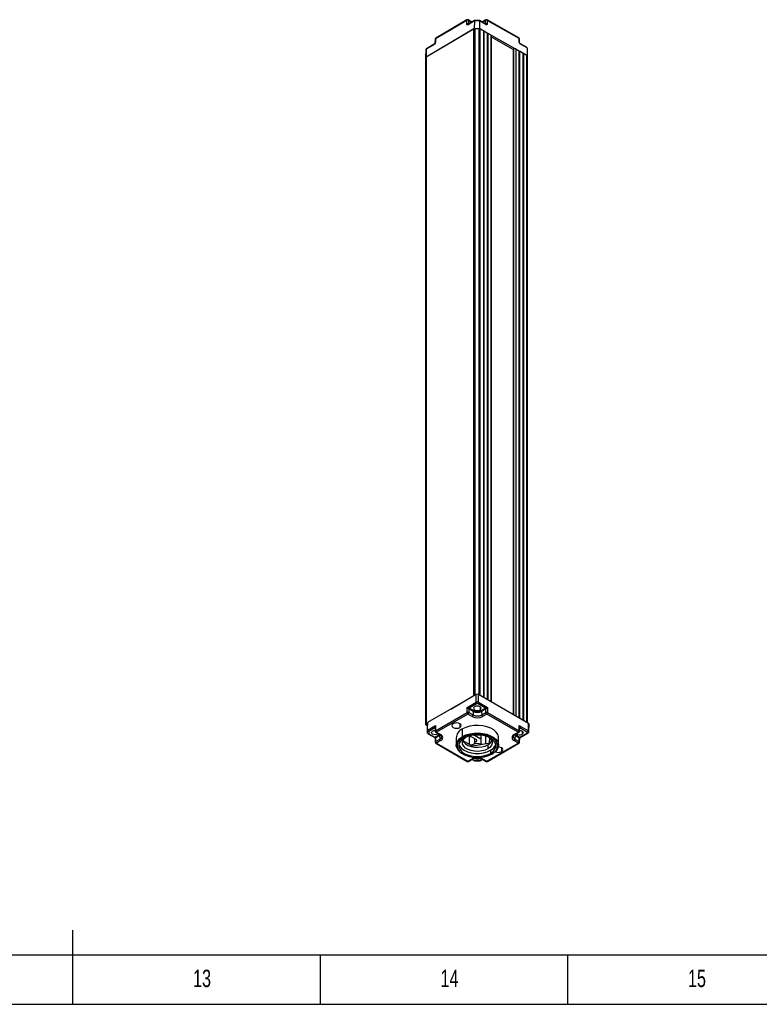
# Model space of a CAD drawing. Header units: millimetres. Extents: x 0 to 1189, y 0 to 841.
# Tile 11 of 14: x 591 to 741, y 0 to 199. Entities that reach past the tile are written whole.
import ezdxf

# ---------------------------------------------------------------- set-up
doc = ezdxf.new("R2010")
doc.units = ezdxf.units.MM
doc.layers.add('10', color=7, linetype='Continuous')
doc.layers.add('5', color=7, linetype='Continuous')
doc.styles.add('SLDTEXTSTYLE5', font='TXT', dxfattribs={"width": 0.7})

msp = doc.modelspace()

# ---------------------------------------------------------------- linework, layer by layer
at = {"color": 7, "linetype": 'Continuous', "lineweight": 25}
for p, q in [((673.36, 191.42), (683.1, 197.15)), ((673.36, 191.42), (683.03, 197.1)), ((681.57, 198.73), (675.25, 195.03)), ((681.62, 198.85), (675.3, 195.14)), ((681.57, 198.05), (681.57, 198.73)), ((683.11, 198.64), (681.84, 197.89)), ((682.61, 198.43), (681.87, 198.85)), ((683.14, 198.74), (681.89, 198)), ((681.92, 198.74), (681.92, 198.05)), ((683.03, 62.37), (683.03, 197.1)), ((683.11, 198.64), (683.1, 197.15)), ((683.1, 197.15), (684.16, 197.15)), ((684.15, 198.65), (683.11, 198.64)), ((684.1, 198.75), (683.16, 198.74)), ((683.2, 197.15), (684.06, 197.15)), ((685.39, 198.02), (684.12, 198.75)), ((684.15, 198.65), (684.16, 197.15)), ((685.44, 197.91), (684.15, 198.65)), ((684.16, 197.15), (693.79, 191.69)), ((684.24, 197.11), (684.95, 196.71)), ((685.42, 198.86), (684.68, 198.43)), ((685.37, 198.07), (685.37, 198.75)), ((692.1, 195.22), (685.67, 198.87)), ((685.73, 198.76), (685.72, 198.07)), ((692.15, 195.11), (685.73, 198.76)), ((675.18, 194.93), (675.16, 194.23)), ((675.25, 195.03), (675.23, 194.33)), ((684.95, 196.71), (684.95, 62.02)), ((684.95, 196.63), (685.05, 196.65)), ((685.05, 196.65), (685.05, 61.96)), ((685.05, 196.65), (685.73, 196.26)), ((685.73, 196.26), (685.73, 61.57)), ((685.73, 196.18), (685.84, 196.2)), ((685.84, 196.2), (685.84, 61.5)), ((685.84, 196.2), (686.46, 195.85)), ((686.57, 61.08), (686.57, 195.7)), ((690.95, 192.9), (686.57, 195.38)), ((692.17, 194.41), (692.15, 195.11)), ((692.25, 194.31), (692.23, 195.01)), ((674.94, 193.84), (673.38, 192.92)), ((675, 193.95), (673.43, 193.04)), ((690.99, 192.99), (691, 192.99)), ((691.49, 192.99), (691.49, 58.27)), ((691.49, 192.99), (692.11, 192.64)), ((693.68, 193.32), (692.41, 194.04)), ((693.76, 193.2), (692.46, 193.93)), ((693.76, 193.2), (693.79, 191.69)), ((673.29, 192.8), (673.26, 191.28)), ((673.26, 191.28), (673.26, 56.55)), ((673.38, 192.92), (673.36, 191.42)), ((673.36, 191.42), (673.36, 56.69)), ((690.95, 192.93), (690.95, 58.55)), ((692.11, 192.64), (692.11, 57.91)), ((692.11, 192.56), (692.22, 192.58)), ((692.22, 192.58), (692.22, 57.85)), ((692.22, 192.58), (692.9, 192.2)), ((692.9, 192.2), (692.9, 57.47)), ((692.9, 192.11), (693.01, 192.13)), ((693.01, 192.13), (693.01, 57.41)), ((693.01, 192.13), (693.72, 191.73)), ((693.72, 57), (693.72, 191.73)), ((693.79, 191.69), (693.8, 191.08)), ((693.79, 191.63), (693.8, 191.14)), ((693.8, 56.91), (693.8, 191.14)), ((693.8, 191.08), (693.8, 191.08)), ((683.47, 62.58), (673.64, 56.91)), ((678.39, 59.65), (683.03, 62.37)), ((683.49, 61.06), (683.47, 62.58)), ((683.94, 61.06), (683.97, 62.58)), ((694.08, 56.75), (683.97, 62.58)), ((681.64, 59.99), (683.49, 61.06)), ((681.64, 58.95), (681.64, 59.99)), ((683.67, 60.75), (682.09, 59.84)), ((682.1, 59.84), (682.95, 59.35)), ((685.34, 59.84), (683.77, 60.75)), ((683.94, 61.06), (685.8, 59.99)), ((684.48, 59.35), (685.34, 59.84)), ((685.8, 59.99), (685.8, 58.95)), ((675.27, 55.27), (681.64, 58.95)), ((681.82, 58.64), (675.45, 54.97)), ((682.66, 58.16), (681.82, 58.64)), ((681.99, 59.66), (681.99, 58.95)), ((682.85, 59.16), (681.99, 59.66)), ((681.99, 58.95), (682.84, 58.46)), ((682.85, 59.16), (682.84, 58.46)), ((685.45, 59.66), (684.59, 59.16)), ((684.59, 59.16), (684.6, 58.46)), ((684.6, 58.46), (685.45, 58.95)), ((685.62, 58.64), (684.78, 58.16)), ((685.45, 58.95), (685.45, 59.66)), ((691.99, 54.97), (685.62, 58.64)), ((685.8, 58.95), (692.17, 55.27)), ((691.49, 58.27), (692.11, 57.91)), ((692.11, 57.91), (692.1, 57.89)), ((692.18, 57.84), (692.22, 57.85)), ((692.22, 57.85), (692.9, 57.47)), ((673.36, 56.69), (673.64, 56.86)), ((673.64, 56.25), (673.36, 56.41)), ((673.68, 55.39), (673.64, 56.91)), ((673.64, 56.91), (673.64, 56.3)), ((673.68, 54.79), (673.64, 56.3)), ((673.68, 55.39), (675.24, 56.29)), ((675.14, 55.83), (673.93, 55.13)), ((675.17, 55.95), (675.2, 55.16)), ((675.24, 56.29), (675.27, 55.27)), ((692.17, 55.27), (692.2, 56.29)), ((692.2, 56.29), (694.06, 55.22)), ((692.24, 55.16), (692.27, 55.95)), ((693.88, 54.92), (692.3, 55.83)), ((692.9, 57.47), (692.88, 57.44)), ((692.95, 57.4), (693.01, 57.41)), ((693.01, 57.41), (693.72, 57)), ((694.06, 55.22), (694.08, 56.75)), ((694.15, 55.09), (694.18, 56.6)), ((673.68, 54.79), (673.68, 55.39)), ((673.75, 54.67), (675.1, 53.89)), ((673.93, 55.13), (673.93, 54.65)), ((673.93, 54.65), (675.14, 53.95)), ((675.14, 53.95), (676, 54.45)), ((675.17, 53.76), (675.2, 52.97)), ((676.1, 54.27), (675.25, 53.77)), ((675.25, 53.77), (675.27, 53.07)), ((675.32, 54.95), (676.17, 54.47)), ((675.45, 54.97), (676.29, 54.48)), ((675.88, 54.63), (675.79, 54.57)), ((676.1, 54.27), (676.11, 53.56)), ((679.43, 53.84), (679.47, 52.32)), ((680.71, 54.09), (680.69, 55.62)), ((682.09, 54.2), (682.09, 52.52)), ((682.38, 54.13), (682.2, 54.23)), ((682.34, 54.15), (682.34, 54.11)), ((682.34, 54.11), (682.38, 54.13)), ((683.59, 53.4), (682.34, 54.11)), ((683.13, 54.39), (684.44, 53.65)), ((684.44, 54.37), (684.44, 53.65)), ((684.45, 54.37), (684.45, 52.63)), ((685.38, 54.19), (685.38, 52.65)), ((686.14, 53.9), (686.11, 52.76)), ((687.97, 52.32), (688, 53.84)), ((691.15, 54.48), (691.99, 54.97)), ((691.27, 54.47), (692.12, 54.95)), ((691.33, 54.27), (691.32, 53.56)), ((692.19, 53.77), (691.33, 54.27)), ((691.44, 54.45), (692.3, 53.95)), ((692.17, 53.07), (692.19, 53.77)), ((692.24, 52.97), (692.27, 53.76)), ((692.3, 53.95), (693.88, 54.86)), ((692.34, 53.89), (694, 54.85)), ((675.27, 53.07), (676.11, 53.56)), ((675.32, 52.76), (681.69, 49.08)), ((676.29, 53.26), (675.45, 52.77)), ((675.45, 52.77), (681.82, 49.09)), ((680.79, 53.28), (682.51, 52.28)), ((682.75, 52.24), (686.35, 52.8)), ((683.12, 53.67), (683.12, 52.91)), ((683.12, 52.91), (683.59, 53.19)), ((683.35, 52.63), (683.12, 52.91)), ((683.59, 53.19), (683.59, 53.4)), ((684.44, 53.65), (684.45, 52.63)), ((684.45, 52.63), (684.62, 52.53)), ((685.62, 49.09), (691.99, 52.77)), ((685.75, 49.08), (692.12, 52.76)), ((685.86, 52.43), (685.86, 51.61)), ((686.5, 53.51), (686.48, 52.97)), ((691.99, 52.77), (691.15, 53.26)), ((691.32, 53.56), (692.17, 53.07)), ((686.39, 51.31), (686.39, 50.69)), ((681.82, 49.09), (682.66, 49.58)), ((681.94, 49.08), (682.79, 49.57)), ((682.68, 49.51), (683.23, 49.19)), ((683.25, 49.19), (684.19, 49.19)), ((683.31, 49.23), (684.13, 49.23)), ((684.21, 49.19), (684.75, 49.51)), ((684.65, 49.57), (685.5, 49.08)), ((684.78, 49.58), (685.62, 49.09))]:
    msp.add_line(p, q, dxfattribs=at)
at = {"color": 8, "linetype": 'Continuous', "lineweight": 25}
for p, q in [((682.54, 198.38), (681.92, 198.74)), ((681.92, 198.05), (681.94, 198.03)), ((683.2, 197.15), (683.2, 62.43)), ((684.06, 62.53), (684.06, 197.15)), ((684.24, 197.11), (684.24, 62.43)), ((685.37, 198.75), (684.75, 198.39)), ((685.34, 198.05), (685.37, 198.07)), ((686.46, 195.85), (686.46, 61.14)), ((690.99, 192.99), (690.99, 58.53)), ((691, 192.99), (691, 58.53)), ((693.79, 191.63), (693.79, 56.91)), ((684.27, 60.11), (684.28, 59.47)), ((675.18, 55.8), (675.14, 55.82)), ((680.17, 56.68), (680.18, 55.91)), ((692.3, 55.82), (692.26, 55.8)), ((675.79, 54.68), (675.79, 54.57)), ((676, 54.45), (676.09, 54.51)), ((691.35, 54.51), (691.44, 54.45)), ((692.75, 55.22), (692.76, 54.57)), ((682.51, 52.28), (682.51, 52.06)), ((682.55, 52.38), (682.55, 52.26)), ((682.75, 52.24), (682.75, 52.01)), ((686.6, 53.38), (686.6, 53.13)), ((688.57, 51.83), (688.58, 51.06)), ((682.76, 49.55), (683.31, 49.23)), ((684.13, 49.23), (684.68, 49.55))]:
    msp.add_line(p, q, dxfattribs=at)
at = {"color": 7, "linetype": 'Continuous', "lineweight": 25, "flags": 128}
for points in [[(683.16, 60.11), (682.99, 59.96), (682.93, 59.79), (682.99, 59.61), (683.16, 59.47), (683.42, 59.37), (683.72, 59.33), (684.02, 59.37), (684.28, 59.47)], [(684.28, 59.47), (684.45, 59.61), (684.51, 59.79), (684.45, 59.96), (684.28, 60.11), (684.02, 60.21), (683.72, 60.24), (683.42, 60.21), (683.16, 60.11)], [(678.86, 56.67), (678.66, 56.5), (678.59, 56.29), (678.66, 56.09), (678.86, 55.91), (679.16, 55.79), (679.52, 55.75), (679.88, 55.79), (680.18, 55.91)], [(680.18, 55.91), (680.38, 56.09), (680.45, 56.29), (680.38, 56.5), (680.18, 56.67), (679.88, 56.79), (679.52, 56.83), (679.16, 56.79), (678.86, 56.67)], [(688, 53.84), (688, 54), (687.86, 54.51), (687.54, 54.99), (687.05, 55.42), (686.42, 55.79), (685.66, 56.07), (684.83, 56.26), (683.94, 56.34), (683.05, 56.31), (682.18, 56.18), (681.39, 55.94), (680.69, 55.62)], [(675.79, 54.57), (675.53, 54.47), (675.23, 54.43), (674.93, 54.47), (674.68, 54.57), (674.51, 54.71), (674.45, 54.89), (674.51, 55.06), (674.68, 55.21)], [(674.68, 55.21), (674.93, 55.31), (675.19, 55.34)], [(680.82, 50.56), (680.41, 50.81), (679.93, 51.24), (679.61, 51.72), (679.47, 52.23), (679.52, 52.74), (679.75, 53.24), (680.15, 53.69), (680.71, 54.09)], [(681.05, 53.78), (680.52, 53.39), (680.16, 52.95), (679.97, 52.48), (679.97, 51.99), (680.16, 51.52), (680.52, 51.08), (681.05, 50.69), (681.71, 50.39), (682.47, 50.18), (683.3, 50.07), (684.14, 50.07), (684.97, 50.18), (685.73, 50.39), (686.39, 50.69)], [(685.86, 51.61), (685.28, 51.35), (684.62, 51.18), (683.9, 51.1), (683.17, 51.13), (682.48, 51.25), (681.85, 51.47), (681.34, 51.77), (680.96, 52.13), (680.74, 52.53), (680.7, 52.95), (680.83, 53.37), (681.13, 53.75), (681.34, 53.93)], [(680.71, 54.09), (681.4, 54.41), (682.19, 54.65), (683.05, 54.78), (683.94, 54.81), (684.82, 54.73), (685.65, 54.54), (686.4, 54.26), (687.02, 53.9), (687.51, 53.47), (687.83, 52.99), (687.97, 52.48), (687.92, 51.97), (687.69, 51.48), (687.29, 51.02), (686.73, 50.62)], [(687.81, 52.43), (687.68, 52.85), (687.37, 53.31), (686.91, 53.73), (686.3, 54.08), (685.58, 54.35), (684.78, 54.52), (683.93, 54.6), (683.08, 54.57), (682.25, 54.45), (681.48, 54.22), (680.82, 53.91)], [(686.39, 50.69), (686.92, 51.08), (687.28, 51.52), (687.47, 51.99), (687.47, 52.48), (687.28, 52.95), (686.92, 53.39), (686.39, 53.78), (685.73, 54.08), (684.97, 54.29), (684.14, 54.4), (683.3, 54.4), (682.47, 54.29), (681.71, 54.08), (681.05, 53.78)], [(686.09, 53.93), (686.1, 53.92), (686.48, 53.56), (686.69, 53.16), (686.74, 52.74), (686.61, 52.33), (686.31, 51.94), (685.86, 51.61)], [(692.25, 55.34), (692.51, 55.31), (692.76, 55.21), (692.93, 55.06), (692.99, 54.89), (692.93, 54.71), (692.76, 54.57)], [(679.98, 52.54), (680.16, 52.13), (680.52, 51.69), (681.05, 51.31), (681.71, 51), (682.47, 50.79), (683.3, 50.68), (684.14, 50.68), (684.97, 50.79), (685.73, 51), (686.39, 51.31)], [(680.77, 53.28), (680.96, 52.95), (681.34, 52.59), (681.85, 52.29), (682.48, 52.07), (683.17, 51.95), (683.9, 51.92), (684.62, 52), (685.28, 52.17), (685.86, 52.43)], [(682.55, 52.38), (682.5, 52.35), (682.45, 52.31)], [(688.58, 51.06), (688.78, 51.24), (688.85, 51.44), (688.78, 51.65), (688.58, 51.83), (688.27, 51.94), (687.92, 51.98)], [(679.9, 51.37), (680.06, 51.16), (680.53, 50.74), (681.14, 50.39), (681.86, 50.12), (682.66, 49.95), (683.5, 49.87), (684.36, 49.9), (685.19, 50.02), (685.95, 50.25), (686.62, 50.56)]]:
    msp.add_lwpolyline(points, dxfattribs=at)
at = {"color": 8, "linetype": 'Continuous', "lineweight": 25, "flags": 128}
for points in [[(675.18, 55.84), (675.16, 55.84), (675.14, 55.83)], [(675.18, 55.84), (675.16, 55.83), (675.14, 55.82)], [(692.3, 55.83), (692.28, 55.84), (692.26, 55.84)], [(692.26, 55.84), (692.28, 55.83), (692.3, 55.82)], [(676.28, 54.39), (676.26, 54.37), (676.1, 54.27)], [(680.82, 53.91), (680.28, 53.52), (679.89, 53.08), (679.67, 52.61), (679.62, 52.11), (679.76, 51.62), (679.9, 51.37)], [(691.33, 54.27), (691.18, 54.37), (691.16, 54.39)]]:
    msp.add_lwpolyline(points, dxfattribs=at)
at = {"color": 7, "linetype": 'Continuous', "lineweight": 25}
for centre, radius, start, end in [((685.55, 198.65), 0.25, 60.4338, 120.4322), ((681.74, 198.41), 0.373, 62.0128, 118.5645), ((681.74, 197.72), 0.373, 62.0128, 118.5645), ((681.74, 198.63), 0.25, 60.4338, 120.4322), ((683.2, 196.79), 0.358, 89.1088, 118.4286), ((684.07, 196.79), 0.363, 62.3449, 91.3973), ((685.55, 198.43), 0.373, 62.0128, 118.5645), ((685.55, 197.74), 0.373, 62.0128, 118.5645), ((675.43, 194.92), 0.25, 120.4322, 178.2687), ((686.4, 195.69), 0.169, 4.2307, 67.7578), ((691.98, 195), 0.25, 1.7318, 60.4338), ((691.02, 192.92), 0.0723, 114.8485, 174.5028), ((691.24, 192.52), 0.538, 62.8969, 117.6804), ((673.43, 191.26), 0.175, 114.9388, 173.4639), ((673.43, 191.26), 0.174, 114.8485, 174.5028), ((693.66, 191.62), 0.127, 6.6244, 66.029), ((683.2, 62.07), 0.352, 92.0925, 118.5483), ((683.72, 62.11), 0.538, 62.6097, 117.3903), ((682.22, 59.65), 0.235, 123.6656, 176.8966), ((682.22, 59.65), 0.231, 122.6523, 176.7703), ((683.72, 60.62), 0.488, 62.6097, 117.3903), ((683.88, 61.08), 0.385, 183.2297, 237.3477), ((683.72, 60.66), 0.104, 62.6097, 117.3903), ((683.56, 61.08), 0.385, 302.6523, 356.7703), ((685.21, 59.65), 0.235, 3.1034, 56.3344), ((685.21, 59.65), 0.231, 3.2297, 57.3477), ((681.82, 58.59), 0.396, 63.5265, 116.4735), ((682.02, 58.97), 0.385, 183.2297, 237.3477), ((681.61, 58.97), 0.385, 302.6523, 356.7703), ((682.45, 58.48), 0.385, 302.6523, 356.7703), ((683.72, 60.2), 2.3, 242.6097, 297.3903), ((683.72, 60.16), 1.91, 242.6097, 297.3903), ((683.08, 59.15), 0.231, 122.6523, 176.7703), ((683.72, 60.84), 1.89, 242.6097, 297.3903), ((683.72, 60.82), 1.66, 242.6097, 297.3903), ((684.36, 59.15), 0.231, 3.2297, 57.3477), ((684.98, 58.48), 0.385, 183.2297, 237.3477), ((685.62, 58.59), 0.396, 63.5265, 116.4735), ((685.83, 58.97), 0.385, 183.2297, 237.3477), ((685.41, 58.97), 0.385, 302.6523, 356.7703), ((691.28, 57.87), 0.449, 61.4403, 77.8836), ((673.41, 56.55), 0.153, 111.6554, 250.0767), ((693.66, 56.88), 0.133, 13.4436, 65.3991), ((694.01, 56.59), 0.172, 3.9714, 66.3983), ((675.02, 53.76), 0.231, 3.2297, 57.3477), ((675.02, 53.76), 0.228, 3.3783, 58.3486), ((675.45, 55.17), 0.25, 181.7316, 240.0027), ((675.65, 55.29), 0.385, 183.2297, 237.3477), ((675.87, 54.25), 0.231, 3.2297, 57.3477), ((676.06, 53.87), 0.653, 290.7834, 69.2166), ((681.55, 53.68), 2.12, 113.9149, 175.7155), ((680.94, 54.1), 0.231, 183.2297, 237.3477), ((691.38, 53.87), 0.653, 110.7834, 249.2166), ((691.56, 54.25), 0.231, 122.6523, 176.7703), ((692.21, 55.55), 1.13, 234.7241, 299.2644), ((691.78, 55.29), 0.385, 302.6523, 356.7703), ((691.99, 55.17), 0.25, 299.9973, 358.2684), ((692.42, 53.76), 0.231, 122.6523, 176.7703), ((692.42, 53.76), 0.228, 121.6514, 176.6217), ((693.67, 55.24), 0.385, 302.6523, 356.7703), ((693.87, 54.89), 0.0295, 290.7834, 69.2166), ((675.45, 52.97), 0.25, 181.7316, 240.0027), ((675.65, 53.09), 0.385, 183.2297, 237.3477), ((676.5, 53.58), 0.385, 183.2297, 237.3477), ((682.69, 52.62), 0.384, 242.6428, 279.7711), ((683.73, 50.1), 2.56, 70.8994, 117.2818), ((685.09, 53.98), 1.73, 296.4596, 335.2554), ((685.47, 53.18), 2.08, 296.0816, 342.191), ((690.94, 53.58), 0.385, 302.6523, 356.7703), ((691.78, 53.09), 0.385, 302.6523, 356.7703), ((691.99, 52.97), 0.25, 299.9973, 358.2684), ((683.72, 47.54), 2.3, 62.6097, 117.3903), ((686.66, 50.61), 0.0652, 230.5632, 7.7157), ((687.92, 52.35), 1.45, 245.1282, 297.2473), ((681.82, 49.3), 0.25, 240.0027, 299.9973), ((683.72, 50.7), 1.17, 239.1438, 298.3853), ((685.62, 49.3), 0.25, 240.0027, 299.9973)]:
    msp.add_arc(centre, radius, start, end, dxfattribs=at)
at = {"color": 8, "linetype": 'Continuous', "lineweight": 25}
for centre, radius, start, end in [((681.69, 198.74), 0.124, 125.559, 184.4715), ((681.96, 197.9), 0.124, 125.559, 184.4715), ((681.8, 198.75), 0.123, 355.255, 54.8306), ((685.5, 198.76), 0.124, 125.559, 184.4715), ((685.32, 197.92), 0.123, 355.255, 54.8306), ((685.6, 198.77), 0.123, 355.255, 54.8306), ((675.3, 194.91), 0.122, 114.0677, 173.1516), ((675.38, 195.04), 0.124, 125.559, 184.4715), ((692.03, 195.12), 0.123, 355.255, 54.8306), ((692.1, 195), 0.125, 7.2267, 66.8741), ((673.51, 192.93), 0.124, 125.559, 184.4715), ((675.07, 193.85), 0.124, 125.1923, 184.5017), ((675.28, 194.21), 0.122, 114.0375, 173.5103), ((692.12, 194.3), 0.124, 6.8564, 66.906), ((692.35, 193.94), 0.117, 353.5938, 56.8514), ((673.45, 192.78), 0.159, 114.9388, 173.4639), ((675.32, 55.16), 0.122, 113.4807, 177.3246), ((675.37, 55.07), 0.123, 245.0771, 306.2333), ((675.89, 54.11), 0.591, 292.514, 358.2295), ((676.22, 54.58), 0.123, 245.0771, 306.2333), ((691.57, 54.12), 0.612, 184.3391, 246.3651), ((691.22, 54.57), 0.12, 232.8179, 295.8716), ((692.06, 55.06), 0.12, 232.8179, 295.8716), ((692.12, 55.16), 0.125, 3.6602, 65.5345), ((693.95, 54.96), 0.12, 232.8131, 295.9199), ((694, 55.08), 0.152, 3.2086, 67.3455), ((675.32, 52.96), 0.122, 113.4807, 177.3246), ((675.37, 52.87), 0.123, 245.0771, 306.2333), ((685.92, 52.31), 1.89, 291.6339, 3.6523), ((692.06, 52.87), 0.12, 232.8179, 295.8716), ((692.12, 52.96), 0.125, 3.6602, 65.5345), ((681.74, 49.19), 0.123, 245.0771, 306.2333), ((681.89, 49.19), 0.123, 233.7667, 294.9229), ((682.73, 49.68), 0.12, 232.8307, 295.7435), ((684.7, 49.68), 0.127, 246.54, 305.4879), ((685.55, 49.19), 0.12, 244.1284, 307.1821), ((685.69, 49.19), 0.12, 232.8179, 295.8716)]:
    msp.add_arc(centre, radius, start, end, dxfattribs=at)
at = {"color": 7, "linetype": 'Continuous', "lineweight": 25}
for points, knots in [([(681.84, 197.89), (681.8, 197.88), (681.72, 197.84), (681.63, 197.87), (681.57, 197.95), (681.57, 198.01), (681.57, 198.05)], [0, 0, 0, 0, 0.2704633, 0.5623481, 0.7895009, 1, 1, 1, 1]), ([(683.11, 198.64), (683.12, 198.66), (683.12, 198.7), (683.13, 198.73), (683.15, 198.75), (683.16, 198.74), (683.16, 198.74)], [0, 0, 0, 0, 0.287403, 0.600404, 0.930394, 1, 1, 1, 1]), ([(684.15, 198.65), (684.15, 198.66), (684.15, 198.7), (684.13, 198.74), (684.12, 198.75), (684.11, 198.75), (684.1, 198.75)], [0, 0, 0, 0, 0.287403, 0.600404, 0.930394, 1, 1, 1, 1]), ([(685.72, 198.07), (685.72, 198.03), (685.71, 197.94), (685.63, 197.88), (685.54, 197.87), (685.48, 197.9), (685.44, 197.91)], [0, 0, 0, 0, 0.270501, 0.562397, 0.789531, 1, 1, 1, 1]), ([(673.43, 193.04), (673.4, 193.01), (673.35, 192.97), (673.3, 192.89), (673.29, 192.83), (673.29, 192.8)], [0, 0, 0, 0, 0.363792, 0.706048, 1, 1, 1, 1]), ([(675.23, 194.33), (675.22, 194.28), (675.21, 194.18), (675.13, 194.03), (675.04, 193.91), (674.98, 193.86), (674.94, 193.84)], [0, 0, 0, 0, 0.270501, 0.562397, 0.789531, 1, 1, 1, 1]), ([(675.16, 194.23), (675.16, 194.2), (675.15, 194.15), (675.11, 194.07), (675.06, 194), (675.02, 193.97), (675, 193.95)], [0, 0, 0, 0, 0.250496, 0.500522, 0.75033, 1, 1, 1, 1]), ([(692.46, 193.93), (692.42, 193.96), (692.34, 194.02), (692.24, 194.16), (692.18, 194.3), (692.18, 194.37), (692.17, 194.41)], [0, 0, 0, 0, 0.270463, 0.562348, 0.789501, 1, 1, 1, 1]), ([(692.41, 194.04), (692.39, 194.06), (692.35, 194.09), (692.29, 194.16), (692.26, 194.24), (692.25, 194.29), (692.25, 194.31)], [0, 0, 0, 0, 0.2503257, 0.5003528, 0.7501663, 1, 1, 1, 1]), ([(693.76, 193.2), (693.76, 193.21), (693.75, 193.25), (693.72, 193.29), (693.69, 193.31), (693.68, 193.32)], [0, 0, 0, 0, 0.350648, 0.732526, 1, 1, 1, 1]), ([(681.64, 59.99), (681.68, 59.98), (681.75, 59.96), (681.86, 59.93), (681.95, 59.91), (682.01, 59.88), (682.06, 59.86), (682.08, 59.85), (682.09, 59.84)], [0, 0, 0, 0, 0.299856, 0.591313, 0.719318, 0.82688, 0.91749, 1, 1, 1, 1]), ([(681.99, 59.66), (681.98, 59.67), (681.95, 59.68), (681.91, 59.72), (681.86, 59.75), (681.79, 59.82), (681.71, 59.9), (681.66, 59.96), (681.64, 59.99)], [0, 0, 0, 0, 0.0825, 0.173119, 0.280653, 0.408687, 0.700144, 1, 1, 1, 1]), ([(682.09, 59.84), (682.09, 59.84), (682.1, 59.84), (682.1, 59.84), (682.1, 59.84)], [0, 0, 0, 0, 0.5599994, 1, 1, 1, 1]), ([(685.34, 59.84), (685.36, 59.85), (685.38, 59.86), (685.43, 59.88), (685.49, 59.91), (685.58, 59.93), (685.69, 59.96), (685.76, 59.98), (685.8, 59.99)], [0, 0, 0, 0, 0.0825, 0.173119, 0.280653, 0.408687, 0.700144, 1, 1, 1, 1]), ([(685.34, 59.84), (685.34, 59.84), (685.34, 59.84), (685.34, 59.84), (685.34, 59.84)], [0, 0, 0, 0, 0.560001, 1, 1, 1, 1]), ([(685.8, 59.99), (685.78, 59.96), (685.73, 59.9), (685.65, 59.82), (685.58, 59.75), (685.53, 59.72), (685.49, 59.68), (685.46, 59.67), (685.45, 59.66)], [0, 0, 0, 0, 0.299856, 0.591313, 0.719318, 0.82688, 0.91749, 1, 1, 1, 1]), ([(681.99, 59.66), (681.99, 59.66), (681.99, 59.66), (681.99, 59.66), (681.99, 59.66)], [0, 0, 0, 0, 0.560002, 1, 1, 1, 1]), ([(685.45, 59.66), (685.45, 59.66), (685.45, 59.66), (685.45, 59.66), (685.45, 59.66)], [0, 0, 0, 0, 0.559998, 1, 1, 1, 1]), ([(675.14, 55.83), (675.13, 55.83), (675.11, 55.85), (675.09, 55.89), (675.09, 55.94), (675.1, 56.03), (675.14, 56.15), (675.21, 56.24), (675.24, 56.29)], [0, 0, 0, 0, 0.0825, 0.173119, 0.280653, 0.408687, 0.700144, 1, 1, 1, 1]), ([(675.14, 55.82), (675.14, 55.82), (675.14, 55.83), (675.14, 55.83), (675.14, 55.83)], [0, 0, 0, 0, 0.560001, 1, 1, 1, 1]), ([(692.2, 56.29), (692.23, 56.24), (692.29, 56.15), (692.34, 56.03), (692.35, 55.94), (692.35, 55.89), (692.33, 55.85), (692.31, 55.83), (692.3, 55.83)], [0, 0, 0, 0, 0.299856, 0.591313, 0.719318, 0.82688, 0.91749, 1, 1, 1, 1]), ([(692.3, 55.83), (692.3, 55.83), (692.3, 55.83), (692.3, 55.82), (692.3, 55.82)], [0, 0, 0, 0, 0.5599994, 1, 1, 1, 1]), ([(673.68, 55.39), (673.68, 55.37), (673.68, 55.33), (673.72, 55.27), (673.77, 55.2), (673.84, 55.15), (673.9, 55.14), (673.93, 55.13)], [0, 0, 0, 0, 0.170224, 0.355609, 0.551056, 0.782354, 1, 1, 1, 1]), ([(673.68, 54.79), (673.68, 54.77), (673.68, 54.73), (673.72, 54.69), (673.77, 54.65), (673.84, 54.64), (673.9, 54.65), (673.93, 54.65)], [0, 0, 0, 0, 0.170224, 0.355609, 0.551056, 0.782354, 1, 1, 1, 1]), ([(675.1, 53.89), (675.11, 53.88), (675.13, 53.87), (675.15, 53.84), (675.17, 53.8), (675.17, 53.78), (675.17, 53.76)], [0, 0, 0, 0, 0.245905, 0.500035, 0.754147, 1, 1, 1, 1]), ([(675.14, 53.95), (675.14, 53.95), (675.14, 53.95), (675.14, 53.95), (675.14, 53.95)], [0, 0, 0, 0, 0.559999, 1, 1, 1, 1]), ([(675.25, 53.77), (675.25, 53.77), (675.25, 53.77), (675.25, 53.77), (675.24, 53.77)], [0, 0, 0, 0, 0.5600016, 1, 1, 1, 1]), ([(676.17, 54.47), (676.21, 54.44), (676.34, 54.35), (676.46, 54.21), (676.47, 54.12), (676.47, 54.08)], [0, 0, 0, 0, 0.224654, 0.655143, 1, 1, 1, 1]), ([(690.96, 54.07), (690.96, 54.08), (690.95, 54.14), (691.01, 54.25), (691.14, 54.39), (691.25, 54.45), (691.27, 54.47)], [0, 0, 0, 0, 0.051779, 0.491185, 0.897521, 1, 1, 1, 1]), ([(692.19, 53.77), (692.19, 53.77), (692.19, 53.77), (692.19, 53.77), (692.19, 53.77)], [0, 0, 0, 0, 0.559998, 1, 1, 1, 1]), ([(692.27, 53.76), (692.27, 53.78), (692.27, 53.8), (692.29, 53.84), (692.31, 53.87), (692.33, 53.88), (692.34, 53.89)], [0, 0, 0, 0, 0.245853, 0.499965, 0.754095, 1, 1, 1, 1]), ([(692.3, 53.95), (692.3, 53.95), (692.3, 53.95), (692.3, 53.95), (692.3, 53.95)], [0, 0, 0, 0, 0.560001, 1, 1, 1, 1]), ([(694, 54.85), (694.03, 54.87), (694.09, 54.91), (694.14, 55), (694.14, 55.06), (694.15, 55.09)], [0, 0, 0, 0, 0.361024, 0.699523, 1, 1, 1, 1]), ([(682.79, 49.57), (682.84, 49.59), (682.99, 49.68), (683.33, 49.77), (683.77, 49.8), (684.22, 49.75), (684.5, 49.65), (684.63, 49.58), (684.65, 49.57)], [0, 0, 0, 0, 0.106621, 0.314699, 0.525579, 0.737484, 0.947463, 1, 1, 1, 1]), ([(683.31, 49.23), (683.29, 49.22), (683.26, 49.18), (683.24, 49.19), (683.23, 49.2)], [0, 0, 0, 0, 0.541219, 1, 1, 1, 1]), ([(684.13, 49.23), (684.15, 49.22), (684.17, 49.18), (684.2, 49.19), (684.2, 49.2)], [0, 0, 0, 0, 0.541219, 1, 1, 1, 1])]:
    msp.add_open_spline(points, degree=3, knots=knots, dxfattribs=at)
at = {"color": 8, "linetype": 'Continuous', "lineweight": 25}
for points, knots in [([(685.34, 198), (685.34, 198), (685.35, 198.01), (685.36, 198.02), (685.37, 198.04), (685.37, 198.06), (685.37, 198.07)], [0, 0, 0, 0, 0.173508, 0.433354, 0.708854, 1, 1, 1, 1]), ([(675.24, 56.29), (675.22, 56.24), (675.19, 56.13), (675.17, 56.01), (675.17, 55.96), (675.17, 55.95)], [0, 0, 0, 0, 0.493656, 0.973486, 1, 1, 1, 1]), ([(692.27, 55.95), (692.27, 55.96), (692.27, 56.01), (692.25, 56.13), (692.22, 56.24), (692.2, 56.29)], [0, 0, 0, 0, 0.026514, 0.506344, 1, 1, 1, 1]), ([(675.1, 53.89), (675.1, 53.89), (675.09, 53.89), (675.09, 53.9), (675.09, 53.91), (675.11, 53.93), (675.13, 53.94), (675.14, 53.95)], [0, 0, 0, 0, 0.014859, 0.323417, 0.582695, 0.80111, 1, 1, 1, 1]), ([(675.24, 53.77), (675.23, 53.76), (675.21, 53.75), (675.19, 53.75), (675.18, 53.75), (675.17, 53.76), (675.17, 53.76), (675.17, 53.76)], [0, 0, 0, 0, 0.198789, 0.417142, 0.676252, 0.984759, 1, 1, 1, 1]), ([(692.27, 53.76), (692.27, 53.76), (692.27, 53.76), (692.26, 53.75), (692.25, 53.75), (692.23, 53.75), (692.2, 53.76), (692.19, 53.77)], [0, 0, 0, 0, 0.015241, 0.323679, 0.582857, 0.801187, 1, 1, 1, 1]), ([(692.3, 53.95), (692.31, 53.94), (692.33, 53.93), (692.35, 53.91), (692.35, 53.9), (692.35, 53.89), (692.34, 53.89), (692.34, 53.89)], [0, 0, 0, 0, 0.198866, 0.417304, 0.676514, 0.98514, 1, 1, 1, 1])]:
    msp.add_open_spline(points, degree=3, knots=knots, dxfattribs=at)
at = {"layer": '5', "lineweight": 25}
msp.add_line((602, 0), (602, 15), dxfattribs=at)
at = {"layer": '5', "color": 7, "lineweight": 25}
msp.add_line((0, 10), (1179, 10), dxfattribs=at)
at = {"layer": '5'}
for p, q in [((652, 0), (652, 10)), ((702, 0), (702, 10))]:
    msp.add_line(p, q, dxfattribs=at)
at = {"layer": '5', "color": 7}
msp.add_line((0, 0), (1189, 0), dxfattribs=at)

# ---------------------------------------------------------------- texts
at = {"layer": '10', "char_height": 3.5, "attachment_point": 2, "style": 'SLDTEXTSTYLE5'}
for s, insert in [('13', (628.09, 6.98)), ('14', (678.09, 6.98)), ('15', (728.09, 6.98))]:
    msp.add_mtext(s, dxfattribs=dict(at, insert=insert))

doc.saveas('drawing.dxf')
